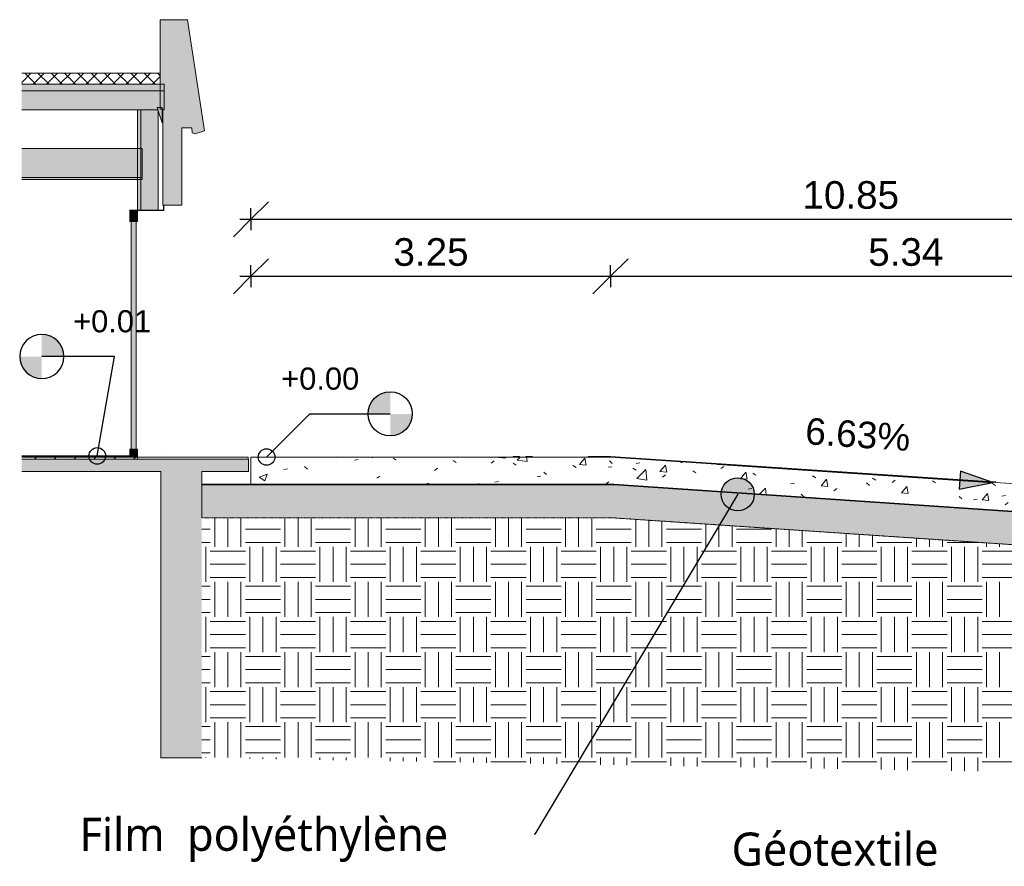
# Model space of a CAD drawing. Header units: centimetres. Extents: x -1261 to 4500, y -385 to 591.
# Tile 1 of 16: x -1261 to -370, y -370 to 396. Entities that reach past the tile are written whole.
import ezdxf

# ---------------------------------------------------------------- set-up
doc = ezdxf.new("R2010")
doc.units = ezdxf.units.CM
doc.linetypes.add('Projeté', pattern=[0.396875, 0.238125, -0.15875])
doc.linetypes.add('Tiret_2_', pattern=[0.25, 0.125, -0.125])
for name, color, linetype, lineweight in [('0-1', 7, 'Continuous', 5), ('ANNOTATIONS-2', 7, 'Continuous', 9), ('ANNOTATIONS-3', 7, 'Continuous', 13), ('ANNOTATIONS-4', 7, 'Continuous', 35), ('ANNOTATIONS-5', 7, 'Projeté', 9), ('Cotes d_inclinaison', 7, 'Continuous', 30), ('COTGEN-100', 7, 'Continuous', 30), ('MUR_C', 7, 'Continuous', 13), ('SERRU-traverse', 7, 'Continuous', 9), ('SOL', 7, 'Continuous', 13), ('TOIT_C-2', 7, 'Continuous', 18)]:
    doc.layers.add(name, color=color, linetype=linetype, lineweight=lineweight)
for name, color, linetype, lineweight, true_color in [('A-FLOR-PATT-1', 9, 'Continuous', 13, 0x808080), ('A-FLOR-PATT-2', 9, 'Continuous', 9, 0x808080), ('A-ROOF-PATT-1', 9, 'Continuous', 5, 0x808080), ('ANNOTATIONS', 4, 'Tiret_2_', 70, 0x00ffff), ('ANNOTATIONS-1', 9, 'Continuous', 9, 0x808080), ('COTGEN-1', 9, 'Continuous', 30, 0x808080), ('HACHURE_C-1', 9, 'Continuous', 13, 0x808080), ('HACHURE_C-2', 9, 'Continuous', 5, 0x808080), ('MENUISERIES-1', 9, 'Continuous', 13, 0x808080), ('MENUISERIES-2', 9, 'Continuous', 9, 0x808080), ('MENUISERIES_C-1', 9, 'Continuous', 9, 0x808080), ('MENUISERIES_C-2', 9, 'Continuous', 13, 0x808080), ('MUR-1', 9, 'Continuous', 18, 0x808080), ('MUR_C-1', 9, 'Continuous', 13, 0x808080), ('MUR_C-2', 9, 'Continuous', 18, 0x808080), ('OSSATURE-1', 9, 'Continuous', 5, 0x808080), ('OSSATURE-2', 9, 'Continuous', 9, 0x808080), ('OSSATURE-3', 9, 'Continuous', 18, 0x808080), ('OSSATURE_C-1', 9, 'Continuous', 9, 0x808080), ('PLAF-1', 9, 'Continuous', 13, 0x808080), ('PLAF_C-1', 9, 'Continuous', 13, 0x808080), ('SERRU-1', 9, 'Continuous', 13, 0x808080), ('SERRU-2', 9, 'Continuous', 9, 0x808080), ('SOL-1', 9, 'Continuous', 13, 0x808080), ('SOL_C-1', 9, 'Continuous', 13, 0x808080), ('SOL_C-2', 9, 'Continuous', 18, 0x808080), ('TITRARCHI-1', 1, 'Continuous', 30, 0xff0000), ('TOIT-1', 9, 'Continuous', 13, 0x808080), ('TOIT-2', 9, 'Continuous', 18, 0x808080), ('TOIT_C-1', 9, 'Continuous', 18, 0x808080), ('Z-1', 9, 'Continuous', 13, 0x808080), ('Z-2', 9, 'Continuous', 9, 0x808080)]:
    doc.layers.add(name, color=color, linetype=linetype, lineweight=lineweight, true_color=true_color)
doc.styles.add('Arial', font='arial.ttf', dxfattribs={"height": 20})
doc.styles.add('Arial_1', font='arial.ttf', dxfattribs={"height": 24})
doc.styles.add('Arial_2', font='arial.ttf', dxfattribs={"height": 25})
doc.styles.add('Trebuchet MS', font='trebuc.ttf', dxfattribs={"height": 30})
doc.dimstyles.new('DRMN_COTE', dxfattribs={"dimscale": 30.48, "dimtxt": 25.50648499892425, "dimasz": 1.041666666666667, "dimexe": 0.3280839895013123, "dimexo": 0.0625, "dimgap": 0.06561679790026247, "dimtad": 1, "dimlfac": 0.01, "dimrnd": 0.01, "dimzin": 0, "dimdsep": 46, "dimtxsty": 'Arial_2', "dimblk1": 'OBLIQUE', "dimblk2": 'OBLIQUE', "dimsah": 1, "dimcen": 0.09, "dimdle": 0.3280839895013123, "dimazin": 0, "dimtfac": 1, "dimtdec": 4, "dimtix": 1, "dimtmove": 0, "dimatfit": 3, "dimfxl": 0.3280839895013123, "dimfxlon": 1, "dimtvp": 1, "dimtolj": 1, "dimtzin": 0, "dimarcsym": 2})

# ---------------------------------------------------------------- blocks, each defined once
blk = doc.blocks.new('Panneau système - Vitré-367573-2021_015_1011_ARC_1_100_Coupe 1_ rampe PMR')
at = {"layer": 'MENUISERIES-2'}
blk.add_hatch(color=256, dxfattribs=at).paths.add_polyline_path([(-1155.586105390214, 6.999999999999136), (-1155.586105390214, 213.0000000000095), (-1160.266390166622, 213.0000000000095), (-1160.266390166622, 6.999999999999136)])
at = {"layer": 'MENUISERIES_C-1'}
for p, q in [((-1155.586105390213, 213.0000000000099), (-1160.266390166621, 213.0000000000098)), ((-1160.266390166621, 213.0000000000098), (-1160.266390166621, 7.000000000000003)), ((-1155.586105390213, 7.000000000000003), (-1155.586105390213, 213.0000000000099)), ((-1160.266390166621, 7.000000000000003), (-1155.586105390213, 7.000000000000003))]:
    blk.add_line(p, q, dxfattribs=at)
blk = doc.blocks.new('Meneau rectangulaire - AWS60_60x70-367276-2021_015_1011_ARC_1_100_Coupe 1_ rampe PMR')
at = {"layer": 'MENUISERIES-2'}
blk.add_hatch(color=256, dxfattribs=at).paths.add_polyline_path([(-1154.416034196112, 2.7494673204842e-15), (-1154.416034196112, 6.999999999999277), (-1161.436461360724, 6.999999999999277), (-1161.436461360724, 2.7494673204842e-15)])
blk.add_line((-1161.497212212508, 7.000000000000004), (-1161.436461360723, 7.000000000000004), dxfattribs=at)
at = {"layer": 'MENUISERIES_C-2'}
for p, q in [((-1154.416034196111, 7.000000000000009), (-1161.436461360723, 7.00000000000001)), ((-1161.436461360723, 7.00000000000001), (-1161.436461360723, 2.7494673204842e-15)), ((-1161.436461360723, 2.7494673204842e-15), (-1154.416034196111, 2.7494673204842e-15)), ((-1154.416034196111, 2.7494673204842e-15), (-1154.416034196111, 7.000000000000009))]:
    blk.add_line(p, q, dxfattribs=at)
blk = doc.blocks.new('Meneau rectangulaire - AWS60_60x100-367290-2021_015_1011_ARC_1_100_Coupe 1_ rampe PMR')
at = {"layer": 'MENUISERIES-2'}
blk.add_hatch(color=256, dxfattribs=at).paths.add_polyline_path([(-1154.416034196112, 213.0000000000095), (-1154.416034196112, 223.0000000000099), (-1161.436461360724, 223.0000000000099), (-1161.436461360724, 213.0000000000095)])
for p, q in [((-1161.436461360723, 223.0000000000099), (-1161.497212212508, 223.0000000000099)), ((-1161.436461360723, 213.0000000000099), (-1161.497212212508, 213.0000000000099))]:
    blk.add_line(p, q, dxfattribs=at)
at = {"layer": 'MENUISERIES_C-2'}
for p, q in [((-1154.416034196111, 223.0000000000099), (-1161.436461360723, 223.0000000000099)), ((-1161.436461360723, 223.0000000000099), (-1161.436461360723, 213.0000000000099)), ((-1154.416034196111, 213.0000000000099), (-1154.416034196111, 223.0000000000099)), ((-1161.436461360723, 213.0000000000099), (-1154.416034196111, 213.0000000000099))]:
    blk.add_line(p, q, dxfattribs=at)
blk = doc.blocks.new('12_CORNIERE HABILLAGE - 12_CORNIERE HABILLAGE-370872-2021_015_1011_ARC_1_100_Coupe 1_ rampe PMR')
at = {"layer": 'Z-2'}
h = blk.add_hatch(color=256, dxfattribs=at)
h.paths.add_polyline_path([(-1130.977995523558, 223.1999999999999), (-1130.744477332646, 223.1999999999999), (-1130.744477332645, 227.7400000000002), (-1130.977995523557, 227.7400000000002)])
h.paths.add_polyline_path([(-1161.436461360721, 223), (-1130.744477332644, 223), (-1130.977995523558, 223.1999999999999), (-1161.436461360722, 223.1999999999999)])
for p, q in [((-1161.497212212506, 223.1999999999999), (-1161.436461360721, 223.1999999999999)), ((-1161.43646136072, 222.9999999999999), (-1161.497212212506, 222.9999999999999)), ((-1130.977995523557, 223.1999999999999), (-1161.436461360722, 223.1999999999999)), ((-1161.436461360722, 223.1999999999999), (-1161.436461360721, 222.9999999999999)), ((-1161.436461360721, 222.9999999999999), (-1130.744477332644, 222.9999999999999)), ((-1130.744477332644, 227.7399999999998), (-1130.977995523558, 227.7399999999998)), ((-1130.977995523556, 227.7399999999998), (-1130.977995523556, 223.1999999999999)), ((-1130.744477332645, 223.1999999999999), (-1130.744477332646, 227.7399999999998)), ((-1130.744477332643, 222.9999999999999), (-1130.744477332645, 223.1999999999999))]:
    blk.add_line(p, q, dxfattribs=at)
blk = doc.blocks.new('Garde-corps - Garde-corps-494344-2021_015_1011_ARC_1_100_Coupe 1_ rampe PMR')
at = {"layer": 'SERRU-traverse'}
for p, q in [((-808.789000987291, 0.5000000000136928), (-814.5670493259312, 0.5000000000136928)), ((-814.5670493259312, 0.5000000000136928), (-814.5670493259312, 1.375241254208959e-11)), ((-814.5670493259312, 1.375241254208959e-11), (-808.789000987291, 1.375241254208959e-11)), ((-808.789000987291, 1.375241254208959e-11), (-808.789000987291, 0.5000000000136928)), ((-808.789000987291, 0.5000000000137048), (-808.6243942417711, 0.5000000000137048)), ((-808.6243942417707, 1.374067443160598e-11), (-808.789000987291, 1.374067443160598e-11)), ((-797.2329043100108, 0.5000000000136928), (-803.0109526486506, 0.5000000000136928)), ((-803.0109526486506, 0.5000000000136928), (-803.0109526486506, 1.375241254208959e-11)), ((-803.0109526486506, 1.375241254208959e-11), (-797.2329043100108, 1.375241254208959e-11)), ((-797.2329043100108, 0.5000000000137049), (-797.0682975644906, 0.5000000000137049)), ((-797.2329043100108, 1.375241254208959e-11), (-797.2329043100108, 0.5000000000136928)), ((-797.0682975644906, 1.374078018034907e-11), (-797.2329043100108, 1.374078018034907e-11)), ((-726.3584326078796, 0.5000000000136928), (-746.5739055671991, 0.5000000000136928)), ((-746.5739055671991, 0.5000000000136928), (-746.5739055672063, 1.375241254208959e-11)), ((-746.5739055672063, 1.375241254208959e-11), (-726.3749791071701, 1.375241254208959e-11)), ((-726.3749791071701, 1.375241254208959e-11), (-462.2395038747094, -17.4999999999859)), ((-462.2064470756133, -17.00109387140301), (-726.3584326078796, 0.5000000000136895)), ((-462.2395038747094, -17.4999999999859), (-389.4298608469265, -22.23272902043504)), ((-389.4298608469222, -21.73167376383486), (-462.2064470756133, -17.00109387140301)), ((-389.4298608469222, -21.73167376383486), (-377.5254793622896, -22.50552987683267)), ((-389.4298608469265, -22.23272902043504), (-389.4298608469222, -21.73167376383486)), ((-77.71405842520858, -34.49999999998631), (-80.71416427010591, -34.49999999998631)), ((-80.71416427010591, -34.49999999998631), (-80.71416427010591, -34.99999999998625)), ((-80.71416427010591, -34.99999999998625), (-77.71405842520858, -34.99999999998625)), ((-77.71405842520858, -34.99999999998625), (-77.71405842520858, -34.49999999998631))]:
    blk.add_line(p, q, dxfattribs=at)
blk = doc.blocks.new('Garde-corps - Garde-corps-497897-2021_015_1011_ARC_1_100_Coupe 1_ rampe PMR')
at = {"layer": 'SERRU-2'}
blk.add_line((-51.36208992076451, -34.49999999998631), (-51.36208992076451, -34.99999999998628), dxfattribs=at)
at = {"layer": 'SERRU-traverse'}
for p, q in [((-51.36208992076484, -34.49999999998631), (-67.84773026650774, -34.49999999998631)), ((-67.84773026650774, -34.49999999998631), (-67.84773026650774, -34.99999999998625)), ((-67.84773026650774, -34.99999999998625), (-51.36208992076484, -34.99999999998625)), ((-50.68489613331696, -34.49999999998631), (-51.36208992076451, -34.49999999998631)), ((-51.36208992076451, -34.99999999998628), (-50.68489613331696, -34.99999999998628)), ((-50.68489613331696, -34.99999999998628), (-50.68489613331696, -34.49999999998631)), ((-44.6798361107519, -34.49999999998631), (-47.68236612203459, -34.49999999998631)), ((-47.68236612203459, -34.49999999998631), (-47.68236612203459, -34.99999999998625)), ((-47.68236612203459, -34.99999999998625), (-44.6798361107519, -34.99999999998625)), ((-44.6798361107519, -34.99999999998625), (-44.6798361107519, -34.49999999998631)), ((-38.67477608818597, -34.49999999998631), (-41.67730609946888, -34.49999999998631)), ((-41.67730609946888, -34.49999999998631), (-41.67730609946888, -34.99999999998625)), ((-41.67730609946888, -34.99999999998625), (-38.67477608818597, -34.99999999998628)), ((-38.67477608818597, -34.99999999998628), (-38.67477608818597, -34.49999999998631)), ((-32.66971606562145, -34.49999999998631), (-35.67224607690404, -34.49999999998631)), ((-35.67224607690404, -34.49999999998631), (-35.67224607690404, -34.99999999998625)), ((-35.67224607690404, -34.99999999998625), (-32.66971606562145, -34.99999999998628)), ((-32.66971606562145, -34.99999999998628), (-32.66971606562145, -34.49999999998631))]:
    blk.add_line(p, q, dxfattribs=at)
blk = doc.blocks.new('B02_ARC_rvt-1-2021_015_1011_ARC_1_100_Coupe 1_ rampe PMR')
at = {"layer": 'A-FLOR-PATT-1'}
blk.add_hatch(color=256, dxfattribs=at).paths.add_polyline_path([(-1161.436461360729, 0), (-1161.436461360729, 0.7999999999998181), (-1259.263816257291, 0.7999999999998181), (-1259.263816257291, 0)])
at = {"layer": 'A-FLOR-PATT-2'}
h = blk.add_hatch(dxfattribs=at)
h.set_pattern_fill('FP_2', color=256, style=0, pattern_type=2)
h.set_pattern_definition([(45, (-580.5840000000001, -172.5), (-6.010407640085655, 6.010407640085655), []), (135, (-580.5840000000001, -172.5), (-6.010407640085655, -6.010407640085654), [])])
h.paths.add_polyline_path([(-1133.864499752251, 337.2052656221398), (-1133.864499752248, 347.2052656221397), (-1259.263816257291, 347.2052656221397), (-1259.263816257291, 337.2052656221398)])
h = blk.add_hatch(dxfattribs=at)
h.set_pattern_fill('FP_1', color=256, style=0, pattern_type=2)
h.set_pattern_definition([(45, (-574.234, -172.5), (-8.980256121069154, 8.980256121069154), [6.35, -6.35])])
h.paths.add_polyline_path([(-1154.416034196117, -1.999999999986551), (-1154.416034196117, 1.299440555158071e-11), (-1259.263816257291, 1.299440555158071e-11), (-1259.263816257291, -1.999999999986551)])
h = blk.add_hatch(dxfattribs=at)
h.set_pattern_fill('FP_3', color=256, style=0, pattern_type=2)
h.set_pattern_definition([(49.99999999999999, (-580.5840000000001, -172.5), (72.87376369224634, -6.37606919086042), [7.62, -83.82]), (355, (-580.5840000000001, -172.5), (-14.09698843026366, 76.42244396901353), [6.096, -67.056]), (100.451, (-574.511, -173.031), (58.77696438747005, 70.04687181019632), [6.476, -71.236]), (46.184, (-580.5840000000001, -152.18), (108.4314191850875, -16.81745398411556), [11.43, -125.73]), (96.636, (-571.548, -153.581), (94.96100284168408, 98.97088531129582), [9.714, -106.854]), (351.184, (-580.5840000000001, -152.18), (94.96226825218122, 98.970183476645), [9.144, -100.584]), (21, (-570.424, -157.26), (60.64565017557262, -40.90653746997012), [7.62, -83.82]), (326, (-570.424, -157.26), (24.72083214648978, 73.67493117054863), [6.096, -67.056]), (71.45100000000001, (-565.37, -160.669), (85.36688870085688, 32.76873672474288), [6.476, -71.236]), (37.50000000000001, (-580.5840000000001, -172.5), (1.2355247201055, 33.82243249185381), [3.353, -62.89, 3.353, -64.719, -67.31]), (37.50000000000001, (-580.5840000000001, -172.5), (1.2355247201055, 33.82243249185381), [-134.315, 3.353, -63.957]), (7.499999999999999, (-580.5840000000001, -172.5), (26.72814571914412, 40.0725493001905), [3.353, -35.458, 3.353, -61.36600000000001, -25.654]), (7.499999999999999, (-580.5840000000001, -172.5), (26.72814571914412, 40.0725493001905), [-103.53, 3.353, -22.301]), (327.5, (-603.24, -172.5), (54.23631751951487, -2.292117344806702), [3.353, -22.047, 3.353, -75.895, -105.156]), (327.5, (-603.24, -172.5), (54.23631751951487, -2.292117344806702), [-104.648, 3.353, -101.803]), (317.5, (-613.4, -172.5), (59.25157926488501, 10.17013936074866), [3.353, -29.667, 3.353, -49.276, -74.676]), (317.5, (-613.4, -172.5), (59.25157926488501, 10.17013936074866), [-85.649, 3.353, -71.32300000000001])])
h.paths.add_polyline_path([(33.20143319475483, -59.99999999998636), (33.20143319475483, -34.99999999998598), (-192.3957972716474, -34.99999999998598), (-540.8579089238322, -12.28423913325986), (-726.3204203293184, 1.299440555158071e-11), (-1051.724734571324, 1.299440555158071e-11), (-1051.724734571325, -24.99999999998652), (-726.3204203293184, -24.99999999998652), (-475.4203618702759, -41.61854082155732), (-192.3957972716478, -59.99999999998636)])
at = {"layer": 'HACHURE_C-1'}
blk.add_hatch(color=256, dxfattribs=at).paths.add_polyline_path([(-1135.69489509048, 223.0000000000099), (-1135.69489509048, 314.205265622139), (-1151.490856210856, 314.205265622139), (-1151.490856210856, 223.0000000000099)])
at = {"layer": 'HACHURE_C-2'}
blk.add_hatch(color=256, dxfattribs=at).paths.add_polyline_path([(-1151.490856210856, 223.0000000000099), (-1151.490856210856, 314.205265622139), (-1154.416034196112, 314.205265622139), (-1154.416034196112, 223.0000000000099)])
at = {"layer": 'PLAF-1'}
for points in [[(-1150.149816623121, 253.0000000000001), (-1150.149816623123, 279.0000000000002), (-1259.263816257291, 279.0000000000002), (-1259.263816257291, 253.0000000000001)], [(-1150.149816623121, 251.0000000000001), (-1150.149816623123, 253.0000000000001), (-1259.263816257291, 253.0000000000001), (-1259.263816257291, 251.0000000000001)]]:
    blk.add_hatch(color=256, dxfattribs=at).paths.add_polyline_path(points)
at = {"layer": 'ANNOTATIONS'}
blk.add_line((-1131.540919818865, 1.000000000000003), (-1131.480846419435, 1.000000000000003), dxfattribs=at)
at = {"layer": 'MUR_C'}
blk.add_line((-1151.490856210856, 223.0000000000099), (-1151.490856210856, 314.2052656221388), dxfattribs=at)
at = {"layer": 'MUR_C-1'}
for p, q in [((-1135.69489509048, 314.2052656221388), (-1154.416034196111, 314.2052656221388)), ((-1154.416034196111, 314.2052656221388), (-1154.416034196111, 223.0000000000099)), ((-1135.694895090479, 223.0000000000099), (-1135.69489509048, 314.2052656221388)), ((-1154.416034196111, 223.0000000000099), (-1135.694895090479, 223.0000000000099))]:
    blk.add_line(p, q, dxfattribs=at)
at = {"layer": 'PLAF_C-1'}
for p, q in [((-1154.416068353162, 278.9999999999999), (-1259.26381625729, 278.9999999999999)), ((-1150.149816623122, 278.9999999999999), (-1154.416056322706, 278.9999999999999)), ((-1150.14981662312, 253), (-1150.14981662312, 278.9999999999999)), ((-1150.149816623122, 252.9999999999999), (-1259.26381625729, 252.9999999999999)), ((-1259.26381625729, 253), (-1150.149816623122, 253)), ((-1259.26381625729, 250.9999999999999), (-1150.149816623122, 250.9999999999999)), ((-1150.14981662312, 250.9999999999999), (-1150.14981662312, 252.9999999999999))]:
    blk.add_line(p, q, dxfattribs=at)
at = {"layer": 'SOL'}
for p, q in [((-475.4203618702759, -41.61854082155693), (-475.0822110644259, -41.64121055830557)), ((-192.3957972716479, -59.99999999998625), (-192.4066988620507, -59.99999999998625))]:
    blk.add_line(p, q, dxfattribs=at)
at = {"layer": 'SOL-1'}
for p, q in [((-1051.724734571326, 1.374077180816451e-11), (-1051.784509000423, 1.374077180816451e-11)), ((-1051.784509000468, -24.99999999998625), (-1051.724734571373, -24.99999999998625))]:
    blk.add_line(p, q, dxfattribs=at)
at = {"layer": 'SOL_C-1'}
for p, q in [((-1133.864499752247, 347.2052656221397), (-1259.26381625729, 347.2052656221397)), ((-1133.86449975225, 337.2052656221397), (-1133.86449975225, 347.2052656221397)), ((-1259.26381625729, 337.2052656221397), (-1133.864499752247, 337.2052656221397)), ((-1161.436461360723, 0.9999999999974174), (-1259.26381625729, 0.9999999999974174)), ((-1161.436461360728, 0.8000000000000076), (-1259.26381625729, 0.8000000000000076)), ((-1259.26381625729, 0.7999999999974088), (-1161.436461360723, 0.7999999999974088)), ((-1154.416034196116, 1.375241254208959e-11), (-1259.26381625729, 1.375241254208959e-11)), ((-1259.26381625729, 0), (-1161.436461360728, 0)), ((-1161.436461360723, 0.7999999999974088), (-1161.436461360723, 0.9999999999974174)), ((-1161.436461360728, 0), (-1161.436461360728, 0.8000000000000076)), ((-1154.416034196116, -1.999999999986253), (-1154.416034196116, 1.375241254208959e-11)), ((-726.3204203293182, 1.375241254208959e-11), (-1051.724734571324, 1.375241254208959e-11)), ((-1051.724734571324, 1.375241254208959e-11), (-1051.724734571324, -24.99999999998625)), ((-475.4203618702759, -16.61854082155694), (-726.3204203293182, 1.375241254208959e-11)), ((-1259.26381625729, -1.999999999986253), (-1154.416034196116, -1.999999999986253)), ((-192.3957972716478, -34.99999999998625), (-475.4203618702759, -16.61854082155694)), ((-1051.724734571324, -24.99999999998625), (-726.3204203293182, -24.99999999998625)), ((-726.3204203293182, -24.99999999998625), (-475.4203618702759, -41.61854082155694)), ((33.20143319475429, -34.99999999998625), (-192.3957972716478, -34.99999999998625)), ((33.20143319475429, -59.99999999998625), (33.20143319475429, -34.99999999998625)), ((-475.4203618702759, -41.61854082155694), (-192.3957972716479, -59.99999999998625)), ((-192.3957972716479, -59.99999999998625), (33.20143319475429, -59.99999999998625))]:
    blk.add_line(p, q, dxfattribs=at)
at = {"layer": 'MENUISERIES-1'}
for name in ['Meneau rectangulaire - AWS60_60x100-367290-2021_015_1011_ARC_1_100_Coupe 1_ rampe PMR', 'Panneau système - Vitré-367573-2021_015_1011_ARC_1_100_Coupe 1_ rampe PMR', 'Meneau rectangulaire - AWS60_60x70-367276-2021_015_1011_ARC_1_100_Coupe 1_ rampe PMR']:
    blk.add_blockref(name, (0, 0), dxfattribs=at)
at = {"layer": 'SERRU-1'}
for name in ['Garde-corps - Garde-corps-494344-2021_015_1011_ARC_1_100_Coupe 1_ rampe PMR', 'Garde-corps - Garde-corps-497897-2021_015_1011_ARC_1_100_Coupe 1_ rampe PMR']:
    blk.add_blockref(name, (0, 0), dxfattribs=at)
at = {"layer": 'Z-1'}
blk.add_blockref('12_CORNIERE HABILLAGE - 12_CORNIERE HABILLAGE-370872-2021_015_1011_ARC_1_100_Coupe 1_ rampe PMR', (0, 0), dxfattribs=at)
blk = doc.blocks.new('20_MUR PREFA_03 - MODULE_03-3146533-2021_015_1011_ARC_1_100_Coupe 1_ rampe PMR')
at = {"layer": 'OSSATURE-2'}
blk.add_hatch(color=256, dxfattribs=at).paths.add_polyline_path([(-1114.261604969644, 227.73912617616), (-1114.261604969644, 297.7391261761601), (-1105.367292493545, 297.7391261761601), (-1104.918477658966, 293.3472807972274), (-1102.234786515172, 292.4699150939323), (-1093.905916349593, 294.9251303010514), (-1109.090555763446, 395.5938556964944), (-1133.85145526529, 395.5938556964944), (-1133.85145526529, 314.6767574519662), (-1131.59008418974, 314.6767574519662), (-1131.59008418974, 227.73912617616)])
at = {"layer": 'OSSATURE_C-1'}
for p, q in [((-1109.090555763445, 395.5938556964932), (-1133.851455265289, 395.5938556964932)), ((-1133.851455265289, 395.5938556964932), (-1133.851455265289, 314.6767574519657)), ((-1093.905916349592, 294.9251303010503), (-1109.090555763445, 395.5938556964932)), ((-1133.851455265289, 314.6767574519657), (-1131.590084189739, 314.6767574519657)), ((-1131.590084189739, 314.6767574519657), (-1131.590084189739, 227.7391261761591)), ((-1114.261604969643, 227.7391261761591), (-1114.261604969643, 297.7391261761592)), ((-1114.261604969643, 297.7391261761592), (-1105.367292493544, 297.7391261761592)), ((-1105.367292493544, 297.7391261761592), (-1104.918477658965, 293.3472807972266)), ((-1102.234786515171, 292.4699150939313), (-1093.905916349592, 294.9251303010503)), ((-1104.918477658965, 293.3472807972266), (-1102.234786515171, 292.4699150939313)), ((-1131.590084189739, 227.7391261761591), (-1114.261604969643, 227.7391261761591))]:
    blk.add_line(p, q, dxfattribs=at)
at = {"layer": 'Z-2'}
for p, q in [((-1133.911819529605, 395.5938556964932), (-1133.851455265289, 395.5938556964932)), ((-1104.918477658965, 293.3472807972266), (-1104.978841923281, 293.3472807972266)), ((-1102.234786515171, 292.4699150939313), (-1102.295150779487, 292.4699150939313)), ((-1131.650448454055, 227.7391261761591), (-1131.590084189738, 227.7391261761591))]:
    blk.add_line(p, q, dxfattribs=at)
blk = doc.blocks.new('B02_DC_STR_rvt-1-2021_015_1011_ARC_1_100_Coupe 1_ rampe PMR')
at = {"layer": 'A-FLOR-PATT-1'}
blk.add_hatch(color=256, dxfattribs=at).paths.add_polyline_path([(-1259.263816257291, -12.99999999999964), (-1054.054851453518, -12.99999999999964), (-1054.05485145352, -1.999999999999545), (-1259.263816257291, -1.999999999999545), (-1259.263816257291, -12.25961727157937)])
at = {"layer": 'A-ROOF-PATT-1'}
blk.add_hatch(color=256, dxfattribs=at).paths.add_polyline_path([(-1132.201120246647, 314.2052656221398), (-1130.173791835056, 314.2052656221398), (-1130.173791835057, 331.2052656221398), (-1259.263816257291, 331.2052656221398), (-1259.263816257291, 314.2052656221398), (-1136.087096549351, 314.2052656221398), (-1136.735708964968, 316.2052656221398), (-1132.201120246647, 316.2052656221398)])
at = {"layer": 'HACHURE_C-1'}
blk.add_hatch(color=256, dxfattribs=at).paths.add_polyline_path([(-1133.440702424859, -272.0000000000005), (-1096.216337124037, -272.0000000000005), (-1096.216337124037, -12.99999999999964), (-1133.440702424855, -12.99999999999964), (-1133.440702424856, -54.99999999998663)])
at = {"layer": 'OSSATURE-1'}
blk.add_hatch(color=256, dxfattribs=at).paths.add_polyline_path([(-1132.201120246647, 302.2228360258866), (-1132.201120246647, 316.2052656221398), (-1136.735708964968, 316.2052656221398), (-1136.08709654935, 314.2052656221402)])
at = {"layer": 'TOIT-1'}
blk.add_hatch(color=256, dxfattribs=at).paths.add_polyline_path([(-1130.173791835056, 331.2052656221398), (-1130.173791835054, 337.2052656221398), (-1259.263816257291, 337.2052656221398), (-1259.263816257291, 331.2052656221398)])
at = {"layer": 'MUR-1'}
blk.add_line((-1133.440702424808, -272), (-1133.500877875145, -272), dxfattribs=at)
at = {"layer": 'MUR_C-2'}
for p, q in [((-1133.440702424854, -13.00000000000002), (-1133.440702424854, -272)), ((-1096.109434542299, -54.99999999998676), (-1096.109434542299, -13.00000000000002)), ((-1133.440702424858, -272), (-1096.216337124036, -272))]:
    blk.add_line(p, q, dxfattribs=at)
at = {"layer": 'OSSATURE-2'}
for p, q in [((-1132.201120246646, 316.2052656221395), (-1136.735708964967, 316.2052656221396)), ((-1136.735708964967, 316.2052656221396), (-1136.087096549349, 314.2052656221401)), ((-1132.201120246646, 314.2052656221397), (-1132.201120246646, 316.2052656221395))]:
    blk.add_line(p, q, dxfattribs=at)
at = {"layer": 'OSSATURE_C-1'}
for p, q in [((-1136.087096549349, 314.2052656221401), (-1132.201120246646, 302.2228360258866)), ((-1132.201120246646, 302.2228360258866), (-1132.201120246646, 314.2052656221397))]:
    blk.add_line(p, q, dxfattribs=at)
at = {"layer": 'SOL_C-2'}
for p, q in [((-1054.05485145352, -2.000000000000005), (-1259.26381625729, -2.000000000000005)), ((-1054.054851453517, -12.99999999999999), (-1054.054851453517, -2.000000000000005)), ((-1259.26381625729, -12.99999999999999), (-1133.440702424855, -12.99999999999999)), ((-1096.109434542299, -12.99999999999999), (-1054.054851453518, -12.99999999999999))]:
    blk.add_line(p, q, dxfattribs=at)
at = {"layer": 'TOIT-2'}
for p, q in [((-1136.08709654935, 314.2052656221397), (-1136.735708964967, 316.2052656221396)), ((-1136.735708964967, 316.2052656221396), (-1132.201120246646, 316.2052656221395)), ((-1136.568787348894, 316.2052656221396), (-1136.735708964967, 316.2052656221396)), ((-1132.201120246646, 316.2052656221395), (-1132.201120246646, 314.2052656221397))]:
    blk.add_line(p, q, dxfattribs=at)
at = {"layer": 'TOIT_C-1'}
for p, q in [((-1130.173791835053, 337.2052656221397), (-1259.26381625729, 337.2052656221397)), ((-1130.173791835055, 314.2052656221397), (-1130.173791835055, 337.2052656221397)), ((-1259.26381625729, 314.2052656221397), (-1136.08709654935, 314.2052656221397)), ((-1132.201120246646, 314.2052656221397), (-1130.173791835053, 314.2052656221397))]:
    blk.add_line(p, q, dxfattribs=at)
at = {"layer": 'TOIT_C-2'}
blk.add_line((-1259.26381625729, 331.2052656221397), (-1130.173791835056, 331.2052656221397), dxfattribs=at)
at = {"layer": 'OSSATURE-3'}
blk.add_blockref('20_MUR PREFA_03 - MODULE_03-3146533-2021_015_1011_ARC_1_100_Coupe 1_ rampe PMR', (0, 0), dxfattribs=at)
blk = doc.blocks.new('Cotes d_élévation - CERCLE_T3_CRIS 128-330628-2021_015_1011_ARC_1_100_Coupe 1_ rampe PMR')
at = {"layer": 'COTGEN-1'}
h = blk.add_hatch(color=256, dxfattribs=at)
edge = h.paths.add_edge_path()
edge.add_line((-925.7283749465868, 39.03740321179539), (-925.7283749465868, 59.03740321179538))
edge.add_arc((-925.7283749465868, 39.03740321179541), 19.99999999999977, 89.99999999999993, 180.0000000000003)
edge.add_line((-945.7283749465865, 39.03740321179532), (-925.7283749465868, 39.03740321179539))
h = blk.add_hatch(color=256, dxfattribs=at)
edge = h.paths.add_edge_path()
edge.add_line((-905.7283749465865, 39.03740321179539), (-925.7283749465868, 39.03740321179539))
edge.add_line((-925.7283749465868, 39.03740321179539), (-925.7283749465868, 19.03740321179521))
edge.add_arc((-925.7283749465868, 39.0374032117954), 19.99999999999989, 269.9999999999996, 360)
blk.add_circle((-925.7283749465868, 39.03740321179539), 19.99999999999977, dxfattribs=at)
blk = doc.blocks.new('DIMBLOCK1-2021_015_1011_ARC_1_100_Coupe 1_ rampe PMR')
at = {"layer": 'COTGEN-100', "color": 8, "true_color": 0x808080}
for p, q in [((-1051.724734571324, 163.5080293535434), (-1035.849734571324, 179.3830293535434)), ((-726.351204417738, 163.5080293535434), (-710.4762044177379, 179.3830293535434)), ((-1051.724734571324, 163.5080293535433), (-1051.724734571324, 173.5080293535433)), ((-726.3512044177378, 163.5080293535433), (-726.3512044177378, 173.5080293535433)), ((-1051.724734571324, 163.5080293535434), (-1067.599734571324, 147.6330293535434)), ((-1061.724734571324, 163.5080293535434), (-716.3512044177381, 163.5080293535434)), ((-1051.724734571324, 163.5080293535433), (-1051.724734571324, 153.5080293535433)), ((-726.351204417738, 163.5080293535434), (-742.2262044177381, 147.6330293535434)), ((-726.3512044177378, 163.5080293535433), (-726.3512044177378, 153.5080293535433))]:
    blk.add_line(p, q, dxfattribs=at)
at = {"layer": 'COTGEN-100', "color": 0, "insert": (-922.7850111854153, 197.9637711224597), "char_height": 25, "width": 80.99290005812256, "attachment_point": 1, "line_spacing_factor": 0.9417779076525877, "style": 'Arial_2'}
blk.add_mtext('3.25', dxfattribs=at)
blk = doc.blocks.new('_Oblique')
at = {"color": 0, "linetype": 'ByBlock', "lineweight": -2}
blk.add_line((-0.5, -0.5), (0.5, 0.5), dxfattribs=at)
blk = doc.blocks.new('DIMBLOCK2-2021_015_1011_ARC_1_100_Coupe 1_ rampe PMR')
at = {"layer": 'COTGEN-100', "color": 8, "true_color": 0x808080}
for p, q in [((-726.351204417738, 163.5080293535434), (-710.4762044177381, 179.3830293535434)), ((-192.3957972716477, 163.5080293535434), (-176.5207972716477, 179.3830293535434)), ((-726.351204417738, 163.5080293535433), (-726.351204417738, 173.5080293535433)), ((-192.3957972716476, 163.5080293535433), (-192.3957972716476, 173.5080293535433)), ((-726.351204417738, 163.5080293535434), (-742.2262044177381, 147.6330293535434)), ((-736.3512044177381, 163.5080293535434), (-182.3957972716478, 163.5080293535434)), ((-726.351204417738, 163.5080293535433), (-726.351204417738, 153.5080293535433)), ((-192.3957972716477, 163.5080293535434), (-208.2707972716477, 147.6330293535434)), ((-192.3957972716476, 163.5080293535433), (-192.3957972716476, 153.5080293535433))]:
    blk.add_line(p, q, dxfattribs=at)
at = {"layer": 'COTGEN-100', "color": 0, "insert": (-493.1205425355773, 197.9637711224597), "char_height": 25, "width": 80.99290005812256, "attachment_point": 1, "line_spacing_factor": 0.9417779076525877, "style": 'Arial_2'}
blk.add_mtext('5.34', dxfattribs=at)
blk = doc.blocks.new('DIMBLOCK4-2021_015_1011_ARC_1_100_Coupe 1_ rampe PMR')
at = {"layer": 'COTGEN-100', "color": 8, "true_color": 0x808080}
for p, q in [((-1051.724734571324, 215.0971054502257), (-1035.849734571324, 230.9721054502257)), ((-1051.724734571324, 215.0971054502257), (-1051.724734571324, 225.0971054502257)), ((33.20143319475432, 215.0971054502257), (49.07643319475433, 230.9721054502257)), ((33.20143319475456, 215.0971054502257), (33.20143319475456, 225.0971054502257)), ((-1051.724734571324, 215.0971054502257), (-1067.599734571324, 199.2221054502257)), ((-1061.724734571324, 215.0971054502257), (43.2014331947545, 215.0971054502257)), ((-1051.724734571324, 215.0971054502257), (-1051.724734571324, 205.0971054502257)), ((33.20143319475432, 215.0971054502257), (17.32643319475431, 199.2221054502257)), ((33.20143319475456, 215.0971054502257), (33.20143319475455, 205.0971054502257))]:
    blk.add_line(p, q, dxfattribs=at)
at = {"layer": 'COTGEN-100', "color": 0, "insert": (-552.6226751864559, 249.5528472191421), "char_height": 25, "width": 104.066458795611, "attachment_point": 1, "line_spacing_factor": 0.9417779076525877, "style": 'Arial_2'}
blk.add_mtext('10.85', dxfattribs=at)

msp = doc.modelspace()

# ---------------------------------------------------------------- hatches: boundary and pattern name
at = {"layer": 'ANNOTATIONS-1'}
h = msp.add_hatch(dxfattribs=at)
h.set_pattern_fill('FP_4', color=256, style=0, pattern_type=2)
h.set_pattern_definition([(228.013, (-544.5840000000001, -122.5), (-399.9985080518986, -450.0009764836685), [6.727, -665.954]), (184.97, (-549.0840000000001, -127.5), (599.9999618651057, 50.00247087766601), [11.543, -1142.796]), (132.51, (-560.5840000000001, -128.5), (499.9959971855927, -550.0035127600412), [8.139, -805.802]), (267.2739999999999, (-580.0840000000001, -141), (49.9942961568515, 999.9998888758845), [10.512, -1040.678]), (292.834, (-580.5840000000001, -151.5), (-250.004153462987, 599.9988365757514), [10.308, -1020.469]), (357.274, (-576.5840000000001, -161), (-999.9998888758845, 49.99429615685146), [10.512, -1040.678]), (37.694, (-566.0840000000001, -161.5), (-650.001868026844, -499.9975678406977), [13.901, -1376.242]), (72.255, (-555.0840000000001, -153), (350.0061396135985, 1099.997977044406), [13.124, -1299.316]), (121.43, (-551.0840000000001, -140.5), (-400.0046319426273, 649.9969189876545), [10.548, -1044.204]), (175.236, (-556.5840000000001, -131.5), (549.9992705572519, -50.0031298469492), [12.042, -590.038]), (222.397, (-568.5840000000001, -130.5), (-600.0041446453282, -549.9948164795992), [15.572, -1541.669]), (138.814, (-530.5840000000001, -141.5), (-349.9996989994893, 300.0000108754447), [5.315, -526.192]), (171.4690000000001, (-534.5840000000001, -138), (649.9999632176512, -100.0023702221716), [10.112, -1001.076]), (225, (-544.5840000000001, -136.5), (3.552713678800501e-15, -49.99952049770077), [7.071000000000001, -63.64]), (203.199, (-548.0840000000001, -130.5), (249.9989863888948, 100.0020085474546), [3.808, -376.981]), (291.801, (-551.5840000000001, -132), (-49.99869763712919, 150.0004091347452), [5.385, -263.873]), (30.964, (-549.5840000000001, -137), (149.9990975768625, 100.0004333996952), [8.746, -282.801]), (161.565, (-542.0840000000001, -132.5), (100.0003455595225, -49.99981008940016), [6.325, -151.789]), (16.389, (-580.5840000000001, -132), (500.0016079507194, 149.9956925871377), [8.86, -877.1419999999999]), (70.346, (-572.0840000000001, -129.5), (-200.0012349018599, -549.9991967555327), [7.433, -735.87]), (293.199, (-542.0840000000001, -122.5), (-100.0020085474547, 249.9989863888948), [7.616, -373.1729999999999]), (343.61, (-539.0840000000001, -129.5), (-499.9989899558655, 150.0044192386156), [8.86, -877.1419999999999]), (339.444, (-580.5840000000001, -163), (-250.0004374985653, 99.99987589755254), [8.544, -418.656]), (294.775, (-572.5840000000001, -166), (-249.9987019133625, 550.0003629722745), [7.159, -708.732]), (66.801, (-541.5840000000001, -172.5), (100.0020085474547, 249.9989863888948), [7.616, -373.1729999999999]), (17.354, (-538.5840000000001, -165.5), (-650.0001755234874, -199.9994864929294), [8.381999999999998, -829.771]), (69.444, (-566.0840000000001, -172.5), (-99.99987589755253, -250.0004374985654), [4.272, -422.9280000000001]), (101.31, (-544.5840000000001, -172.5), (-50.00043659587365, 199.9999601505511), [2.548999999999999, -252.401]), (165.964, (-545.0840000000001, -170), (150.0000078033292, -49.99953691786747), [10.308, -195.848]), (186.009, (-555.0840000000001, -167.5), (500.000026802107, 50.00007055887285), [9.552999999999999, -945.696]), (303.69, (-549.5840000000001, -141.5), (-49.99944843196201, 100.0003009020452), [7.211, -173.066]), (353.157, (-545.5840000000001, -147.5), (849.9997979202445, -100.0031366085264), [12.59, -1246.378]), (60.94500000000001, (-533.0840000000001, -149), (-200.002221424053, -349.9991474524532), [5.148, -509.634]), (90, (-530.5840000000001, -144.5), (-50, 50), [3, -47]), (120.256, (-556.0840000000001, -166), (199.9974880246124, -350.0016414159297), [6.946000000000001, -687.676]), (48.01300000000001, (-559.5840000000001, -160), (399.9985080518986, 450.0009764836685), [13.454, -659.2280000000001]), (0, (-550.5840000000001, -150), (50, 50), [13, -37]), (325.305, (-537.5840000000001, -150), (-500.0014343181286, 349.9986661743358), [7.906000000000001, -782.664]), (254.055, (-531.0840000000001, -154.5), (-49.99868748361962, -200.0004858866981), [7.279999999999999, -356.725]), (207.646, (-533.0840000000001, -161.5), (-949.9994381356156, -500.000088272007), [11.853, -1173.474]), (175.426, (-543.5840000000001, -167), (-649.9997691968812, 50.00050968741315), [12.54, -1241.454])])
h.paths.add_polyline_path([(-192.3957972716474, -89.99999999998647), (33.56851146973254, -89.99999999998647), (33.56851146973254, -59.99999999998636), (-201.2352091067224, -60.00000045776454), (-723.3091235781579, -24.99999999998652), (-1096.1094345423, -25.00862343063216), (-1096.1094345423, -54.99999999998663), (-724.313600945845, -54.99999999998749), (-202.2396864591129, -89.99999999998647), (-192.4066989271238, -89.99999999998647)])
at = {"layer": 'ANNOTATIONS-2'}
h = msp.add_hatch(dxfattribs=at)
h.set_pattern_fill('FP_5', color=256, style=0, pattern_type=2)
h.set_pattern_definition([(0, (-580.5840000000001, -172.5), (31.75, 31.75), [31.75, -31.75]), (0, (-580.5840000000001, -160.594), (31.75, 31.75), [31.75, -31.75]), (0, (-580.5840000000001, -148.688), (31.75, 31.75), [31.75, -31.75]), (90, (-576.615, -144.719), (-31.75, 31.75), [31.75, -31.75]), (90, (-564.7090000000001, -144.719), (-31.75, 31.75), [31.75, -31.75]), (90, (-552.802, -144.719), (-31.75, 31.75), [31.75, -31.75])])
h.paths.add_polyline_path([(33.56851146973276, -291.720467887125), (33.56851146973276, -89.99999999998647), (-202.2396864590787, -89.99999999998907), (-724.3136009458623, -54.99999999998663), (-1096.216337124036, -54.99999999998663), (-1096.216337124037, -272.0000000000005), (-540.8579089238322, -281.6938174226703)])
at = {"layer": 'Cotes d_inclinaison'}
msp.add_hatch(color=256, dxfattribs=at).paths.add_polyline_path([(-380.2289513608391, -22.93468351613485), (-409.6318619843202, -12.93038745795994), (-410.6947669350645, -28.97216429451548)])
at = {"layer": 'TITRARCHI-1'}
h = msp.add_hatch(color=256, dxfattribs=at)
edge = h.paths.add_edge_path()
edge.add_arc((-611.2256986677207, -33.71491179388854), 15.00000000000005, 0, 360)

# ---------------------------------------------------------------- linework, layer by layer
at = {"layer": 'ANNOTATIONS-3'}
for q in [(-1154.466337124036, 1.37406798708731e-11), (-1054.216337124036, -2)]:
    msp.add_line((-1054.216337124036, 1.375221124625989e-11), q, dxfattribs=at)
at = {"layer": 'ANNOTATIONS-4'}
for p, q in [((-723.3091235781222, -24.99999999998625), (-1096.216337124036, -24.99999999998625)), ((-201.2352090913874, -59.99999999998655), (-723.3091235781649, -24.9999999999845))]:
    msp.add_line(p, q, dxfattribs=at)
at = {"layer": 'ANNOTATIONS-5'}
for p, q in [((-724.3136009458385, -54.99999999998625), (-1096.216337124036, -54.99999999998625)), ((-202.2396864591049, -89.99999999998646), (-724.3136009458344, -54.99999999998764))]:
    msp.add_line(p, q, dxfattribs=at)
at = {"layer": 'Cotes d_inclinaison'}
for p, q in [((-629.6819771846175, -6.406286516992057), (-380.2289513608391, -22.93468351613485)), ((-409.6318619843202, -12.93038745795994), (-410.6947669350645, -28.97216429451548)), ((-380.2289513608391, -22.93468351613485), (-409.6318619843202, -12.93038745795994)), ((-410.6947669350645, -28.97216429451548), (-380.2289513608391, -22.93468351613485))]:
    msp.add_line(p, q, dxfattribs=at)
at = {"layer": 'COTGEN-1'}
for p, q in [((-1175.304986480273, 90.90904151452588), (-1241.046191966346, 90.90904151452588)), ((-1190.877390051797, 0.999999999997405), (-1175.304986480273, 90.90904151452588)), ((-1037.61449093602, 1.374077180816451e-11), (-998.5770877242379, 39.03740321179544)), ((-998.5770877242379, 39.03740321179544), (-925.7283749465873, 39.03740321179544))]:
    msp.add_line(p, q, dxfattribs=at)
for centre, radius in [((-1190.877390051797, 0.999999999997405), 7.499999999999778), ((-1037.61449093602, 1.374077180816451e-11), 7.49999999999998)]:
    msp.add_circle(centre, radius, dxfattribs=at)
at = {"layer": 'TITRARCHI-1'}
for p, q in [((-611.2256986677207, -33.71491179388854), (-794.9137967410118, -341.2355475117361)), ((-794.9137967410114, -341.2355475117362), (-795.5919217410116, -341.2355475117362))]:
    msp.add_line(p, q, dxfattribs=at)
msp.add_circle((-611.2256986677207, -33.71491179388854), 15.00000000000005, dxfattribs=at)

# ---------------------------------------------------------------- block references
at = {"layer": '0-1'}
for name in ['B02_DC_STR_rvt-1-2021_015_1011_ARC_1_100_Coupe 1_ rampe PMR', 'B02_ARC_rvt-1-2021_015_1011_ARC_1_100_Coupe 1_ rampe PMR']:
    msp.add_blockref(name, (0, 0), dxfattribs=at)
at = {"layer": 'COTGEN-1', "extrusion": (0, 0, -1)}
msp.add_blockref('Cotes d_élévation - CERCLE_T3_CRIS 128-330628-2021_015_1011_ARC_1_100_Coupe 1_ rampe PMR', (2166.774566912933, 51.87163830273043), dxfattribs=at)
at = {"layer": 'COTGEN-1'}
msp.add_blockref('Cotes d_élévation - CERCLE_T3_CRIS 128-330628-2021_015_1011_ARC_1_100_Coupe 1_ rampe PMR', (0, 0), dxfattribs=at)

# ---------------------------------------------------------------- texts
at = {"layer": 'Cotes d_inclinaison', "insert": (-549.1055868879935, 35.64617123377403), "char_height": 24, "width": 113.7123393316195, "attachment_point": 1, "rotation": 356.20920541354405, "line_spacing_factor": 0.9417779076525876, "style": 'Arial_1'}
msp.add_mtext('6.63%', dxfattribs=at)
at = {"layer": 'COTGEN-1', "char_height": 20, "width": 84.47395903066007, "attachment_point": 1, "line_spacing_factor": 0.9417779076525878, "style": 'Arial'}
for s, insert in [('+0.01', (-1212.743674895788, 132.8154128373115)), ('+0.00', (-1024.425857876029, 80.94377453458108))]:
    msp.add_mtext(s, dxfattribs=dict(at, insert=insert))
at = {"layer": 'TITRARCHI-1', "char_height": 30, "attachment_point": 1, "style": 'Trebuchet MS'}
for s, insert, width in [('Film  polyéthylène   ', (-1206.833796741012, -326.2355475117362), 473.7973125), ('Géotextile   ', (-616.8337967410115, -339.6873100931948), 287.004125)]:
    msp.add_mtext(s, dxfattribs=dict(at, insert=insert, width=width))

# ---------------------------------------------------------------- dimensions: what is measured, and where the dimension line sits
at = {"layer": 'COTGEN-1'}
dim = msp.add_linear_dim(base=(33.20143319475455, 215.0971054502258), p1=(-1051.724734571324, 205.0971054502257), p2=(33.20143319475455, 205.0971054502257), angle=1.500972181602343e-15, dimstyle='DRMN_COTE', override={"dimpost": '<>', "dimfxl": 1084.926167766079}, dxfattribs=at)
dim.commit()
dim.dimension.update_dxf_attribs({"geometry": 'DIMBLOCK4-2021_015_1011_ARC_1_100_Coupe 1_ rampe PMR', "text_midpoint": (-509.2616506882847, 229.8614302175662)})
for base, p1, p2, override, picture, middle in [((-726.3512044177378, 163.5080293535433), (-1051.724734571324, 153.5080293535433), (-726.3512044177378, 153.5080293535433), {"dimpost": '<>', "dimfxl": 325.3735301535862}, 'DIMBLOCK1-2021_015_1011_ARC_1_100_Coupe 1_ rampe PMR', (-889.0379694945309, 178.2808807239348)), ((-192.3957972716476, 163.5080293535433), (-726.351204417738, 153.5080293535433), (-192.3957972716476, 153.5080293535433), {"dimpost": '<>', "dimfxl": 533.9554071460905}, 'DIMBLOCK2-2021_015_1011_ARC_1_100_Coupe 1_ rampe PMR', (-459.3735008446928, 178.2808807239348))]:
    dim = msp.add_linear_dim(base=base, p1=p1, p2=p2, dimstyle='DRMN_COTE', override=override, dxfattribs=at)
    dim.commit()
    dim.dimension.update_dxf_attribs({"geometry": picture, "text_midpoint": middle})

doc.saveas('drawing.dxf')
